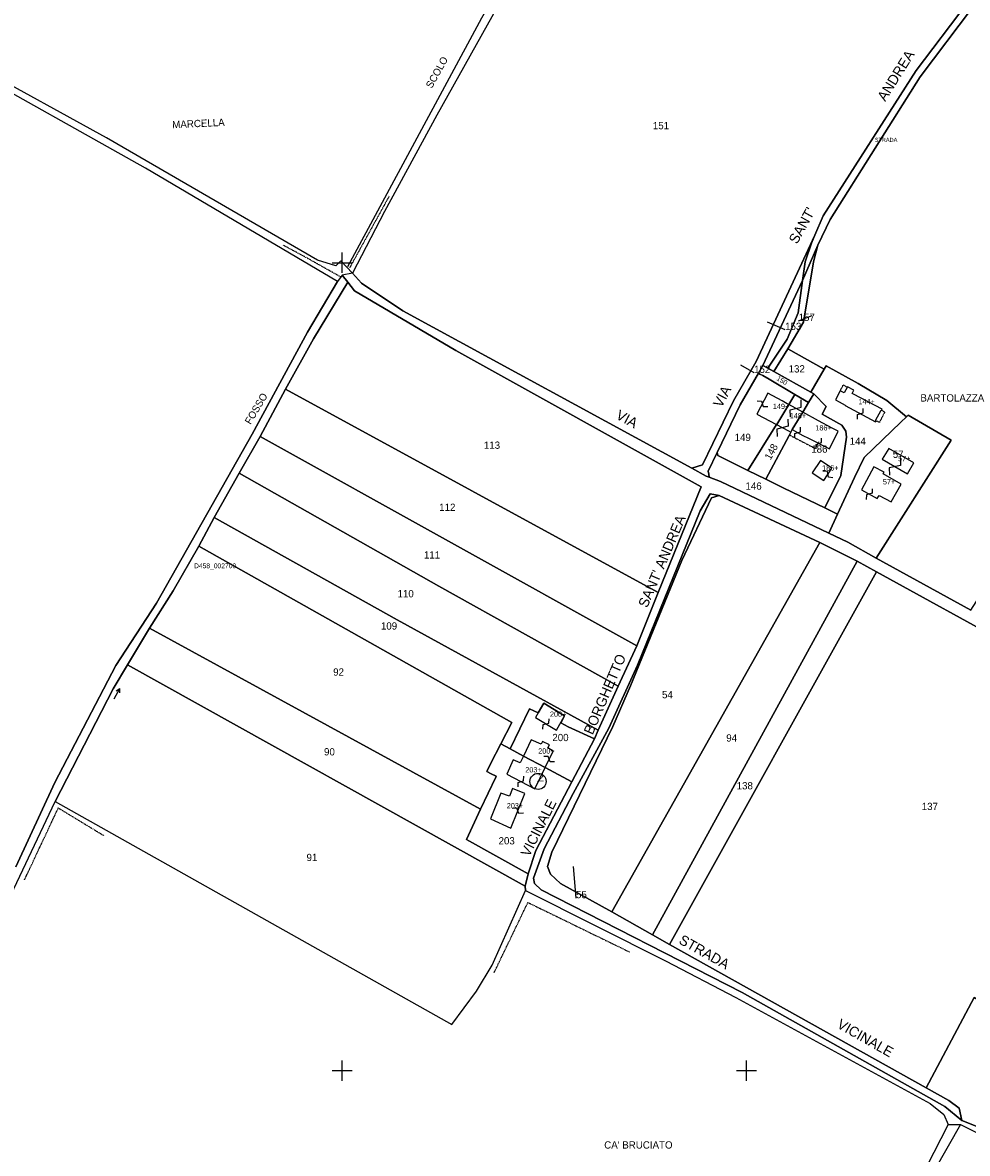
# Model space of a CAD drawing. Header units: metres. Extents: x 12172 to 15026, y -20723 to -19447.
# Tile 7 of 11: x 13042 to 13509, y -20441 to -19881. Entities that reach past the tile are written whole.
import ezdxf

# ---------------------------------------------------------------- set-up
doc = ezdxf.new("R2010")
doc.units = ezdxf.units.M
for name, pattern in [('CONTINUA', [0]), ('FRECCETTA', [1, -1]), ('TRATTEGGIATA5', [0.3, 0.15, -0.15]), ('TRATTO-PUNTO', [0.4, 0.15, -0.125, 0, -0.125])]:
    doc.linetypes.add(name, pattern=pattern)
for name, color, linetype in [('ACQUE', 4, 'CONTINUA'), ('CONFINE', 3, 'CONTINUA'), ('FABBRICATI', 1, 'CONTINUA'), ('FIDUCIALI', 5, 'CONTINUA'), ('LINEEVARIE', 6, 'CONTINUA'), ('PARTICELLE', 7, 'CONTINUA'), ('SIMBOLI', 6, 'CONTINUA'), ('STRADE', 8, 'CONTINUA'), ('TESTI', 3, 'CONTINUA')]:
    doc.layers.add(name, color=color, linetype=linetype)

# ---------------------------------------------------------------- blocks, each defined once
blk = doc.blocks.new('20', base_point=(5, 5))
at = {"layer": 'SIMBOLI'}
blk.add_circle((5, 5), 4, dxfattribs=at)
blk.add_point((5, 5), dxfattribs=at)
blk = doc.blocks.new('3', base_point=(5, 5))
at = {"layer": 'SIMBOLI'}
for p, q in [((5, 0), (5, 10)), ((0, 5), (10, 5))]:
    blk.add_line(p, q, dxfattribs=at)
blk = doc.blocks.new('9', base_point=(5, 5))
at = {"layer": 'SIMBOLI'}
for p, q in [((2, 5), (4, 6)), ((4, 6), (6, 4)), ((6, 4), (8, 5))]:
    blk.add_line(p, q, dxfattribs=at)
blk = doc.blocks.new('6', base_point=(8, 5))
at = {"layer": 'SIMBOLI'}
for p in [(6, 6), (2, 5), (6, 4)]:
    blk.add_line(p, (8, 5), dxfattribs=at)
blk = doc.blocks.new('14', base_point=(5, 5))
at = {"layer": 'SIMBOLI'}
for p, q in [((0, 5), (3, 7)), ((3, 7), (7, 3)), ((7, 3), (10, 5))]:
    blk.add_line(p, q, dxfattribs=at)

msp = doc.modelspace()

# ---------------------------------------------------------------- linework, layer by layer
at = {"layer": 'ACQUE'}
msp.add_lwpolyline([(13030.063, -20325.286), (13057.98, -20266.699), (13057.98, -20266.699), (13086.688, -20210.944), (13093.746, -20199.183), (13104.684, -20181.015), (13116.315, -20162.519), (13129.006, -20140.312), (13136.596, -20126.077), (13148.987, -20104.178), (13159.357, -20086.105), (13172.027, -20062.532), (13185.794, -20037.727), (13202.768, -20009.652), (13200.015, -20006.193), (13197.655, -20009.245), (13182.832, -20034.444), (13155.417, -20084.929), (13108.067, -20168.543), (13088.066, -20199.444), (13057.865, -20257.387), (13038.458, -20299.13)], dxfattribs=at)
at = {"layer": 'CONFINE'}
for points in [[(13277.216, -19872.686), (13246.787, -19926.936), (13220.974, -19974.577), (13205.023, -20005.148), (13200.015, -20006.193), (13197.655, -20009.245), (13102.634, -19953.173), (13009.617, -19900.986)], [(13030.063, -20325.286), (13057.98, -20266.699), (13254.292, -20377.233), (13266.387, -20360.655), (13274.252, -20347.749), (13290.767, -20310.797), (13359.956, -20345.626), (13394.682, -20363.825), (13490.894, -20416.295), (13497.619, -20421.768), (13499.78, -20426.664), (13505.91, -20426.675), (13531.532, -20439.618)]]:
    msp.add_lwpolyline(points, dxfattribs=at)
at = {"layer": 'FABBRICATI'}
for points in [[(13415.015, -20080.065), (13420.926, -20070.225), (13420.185, -20069.823), (13417.626, -20068.436), (13410.638, -20064.648), (13405.168, -20075.005), (13414.95, -20080.168), (13415.015, -20080.065)], [(13448.331, -20064.393), (13446.424, -20063.391), (13444.018, -20067.953), (13445.839, -20068.926), (13448.86, -20070.543), (13448.783, -20070.732), (13463.844, -20078.788), (13464.128, -20078.256), (13463.932, -20078.156), (13464.892, -20076.341), (13465.739, -20074.742), (13466.665, -20072.932), (13466.909, -20073.048), (13467.195, -20072.512), (13452.938, -20065.02), (13452.366, -20064.727), (13453.125, -20063.105), (13449.942, -20061.461), (13448.331, -20064.393)], [(13414.95, -20080.168), (13420.743, -20083.226), (13421.9, -20083.907), (13422.654, -20082.653), (13427.863, -20073.985), (13420.926, -20070.225), (13415.015, -20080.065), (13414.95, -20080.168)], [(13442.357, -20081.841), (13435.722, -20078.245), (13427.863, -20073.985), (13422.654, -20082.653), (13427.972, -20085.548), (13430.626, -20086.882), (13441.051, -20092.123), (13445.324, -20083.327), (13442.357, -20081.841)], [(13470.376, -20092.004), (13467.216, -20097.351), (13479.659, -20104.516), (13482.78, -20099.146), (13470.376, -20092.004)], [(13438.316, -20107.819), (13442.326, -20101.778), (13436.578, -20097.962), (13432.568, -20104.002), (13438.316, -20107.819)], [(13464.61, -20116.688), (13465.603, -20115.307), (13471.678, -20118.405), (13476.615, -20109.676), (13467.621, -20104.495), (13468.065, -20103.679), (13463.061, -20101.121), (13456.998, -20112.448), (13464.61, -20116.688)], [(13299.8, -20218.143), (13296.994, -20222.856), (13295.604, -20225.192), (13306.054, -20231.493), (13309.985, -20224.394), (13299.8, -20218.143)], [(13300.426, -20249.981), (13304.396, -20241.767), (13301.688, -20240.188), (13302.578, -20238.757), (13299.057, -20237.038), (13298.419, -20238.414), (13293.42, -20236.16), (13289.665, -20244.246), (13300.426, -20249.981)], [(13300.426, -20249.981), (13289.665, -20244.246), (13288.118, -20247.577), (13284.652, -20246.161), (13281.465, -20253.295), (13295.353, -20260.478), (13300.426, -20249.981)], [(13283.432, -20279.94), (13290.372, -20262.83), (13284.306, -20260.389), (13282.793, -20264.208), (13278.412, -20262.603), (13273.432, -20275.281), (13283.432, -20279.94)]]:
    msp.add_lwpolyline(points, close=True, dxfattribs=at)
at = {"layer": 'LINEEVARIE'}
for points in [[(13205.023, -20005.148), (13199.353, -19999.057), (13196.806, -20001.525), (13187.848, -19998.773), (13083.389, -19938.222), (12956.19, -19868.089), (12868.432, -19819.944), (12827.05, -19796.871), (12813.939, -19790.79), (12802.319, -19782.763), (12698.854, -19727.765), (12617.443, -19684.03), (12591.244, -19670.045), (12590.694, -19667.118), (12617.825, -19617.768)], [(13345.648, -19735.294), (13325.602, -19773.909), (13304.92, -19814.002), (13296.2, -19830.683), (13268.849, -19878.872), (13202.59, -20002.097)], [(13499.78, -20426.664), (13489.145, -20447.707)], [(13505.91, -20426.675), (13493.12, -20449.268)]]:
    msp.add_lwpolyline(points, dxfattribs=at)
at = {"layer": 'LINEEVARIE', "linetype": 'TRATTO-PUNTO'}
for points in [[(13223.197, -19967.118), (13203.661, -20002.536)], [(13199.314, -20007.1), (13182.41, -19997.589), (13170.867, -19991.383)], [(13042.803, -20305.592), (13059.549, -20269.962), (13082.301, -20283.795)], [(13275.126, -20351.585), (13291.884, -20316.764), (13342.153, -20341.273)]]:
    msp.add_lwpolyline(points, dxfattribs=at)
at = {"layer": 'LINEEVARIE', "linetype": 'TRATTEGGIATA5'}
for points in [[(13446.424, -20063.391), (13447.93, -20060.536), (13449.804, -20061.528)], [(13466.909, -20073.048), (13468.444, -20073.868), (13465.729, -20079.1), (13464.128, -20078.256)], [(13421.062, -20085.174), (13434.174, -20092.034), (13435.833, -20088.749)]]:
    msp.add_lwpolyline(points, dxfattribs=at)
at = {"layer": 'PARTICELLE', "color": 2, "linetype": 'FRECCETTA'}
for p, q in [((13425.788, -20028.836), (13432.563, -20026.161)), ((13419.14, -20033.311), (13410.376, -20029.408)), ((13403.769, -20054.595), (13397.243, -20050.78)), ((13315.672, -20314.647), (13314.478, -20298.871))]:
    msp.add_line(p, q, dxfattribs=at)
at = {"layer": 'PARTICELLE'}
for points in [[(13437.955, -19976.726), (13483.9, -19904.774), (13509.235, -19871.541), (13471.732, -19847.338), (13335.329, -19762.989), (13324.59, -19785.226), (13300.2, -19833.516), (13277.216, -19872.686), (13246.787, -19926.936), (13220.974, -19974.577), (13205.023, -20005.148), (13209.55, -20010.142), (13230.018, -20023.757), (13372.996, -20101.749), (13378.249, -20100.042), (13393.575, -20068.362), (13404.828, -20048.903), (13433.858, -19986.327), (13437.955, -19976.726)], [(13511.084, -20172.079), (13553.219, -20106.207), (13589.839, -20047.656), (13663.272, -19943.508), (13530.559, -19848.831), (13511.884, -19873.599), (13485.974, -19907.932), (13441.376, -19978.548), (13435.384, -19991.241), (13433.228, -19999.574), (13428.303, -20029.46), (13420.396, -20042.619), (13438.455, -20052.734), (13439.414, -20051.093), (13455.232, -20059.768), (13469.457, -20068.301), (13479.122, -20076.361), (13479.958, -20075.562), (13501.267, -20087.848), (13464.24, -20146.254), (13511.084, -20172.079)], [(13381.33, -20104.656), (13381.063, -20103.139), (13385.473, -20094.004), (13396.855, -20070.423), (13405.946, -20054.689), (13408.184, -20050.816), (13427.762, -20008.792), (13428.974, -19999.637), (13432.129, -19990.378), (13433.858, -19986.327), (13404.828, -20048.903), (13393.575, -20068.362), (13378.249, -20100.042), (13372.996, -20101.749), (13380.14, -20105.646), (13381.625, -20106.205), (13381.33, -20104.656)], [(13413.625, -20053.886), (13420.396, -20042.619), (13428.303, -20029.46), (13433.228, -19999.574), (13435.384, -19991.241), (13427.762, -20008.792), (13425.649, -20024.742), (13420.069, -20037.934), (13410.562, -20052.158), (13413.625, -20053.886)], [(13202.768, -20009.652), (13185.794, -20037.727), (13172.027, -20062.532), (13356.321, -20163.295), (13377.542, -20110.977), (13256.251, -20043.384), (13206.147, -20013.897), (13202.768, -20009.652)], [(13408.184, -20050.816), (13410.562, -20052.158), (13420.069, -20037.934), (13425.649, -20024.742), (13427.762, -20008.792), (13408.184, -20050.816)], [(13413.625, -20053.886), (13431.791, -20064.133), (13438.455, -20052.734), (13420.396, -20042.619), (13413.625, -20053.886)], [(13386.578, -20095.852), (13390.466, -20097.74), (13400.609, -20102.813), (13414.95, -20080.168), (13415.015, -20080.065), (13420.926, -20070.225), (13423.899, -20065.277), (13411.311, -20057.737), (13408.051, -20055.915), (13406.699, -20055.138), (13405.946, -20054.689), (13396.855, -20070.423), (13385.473, -20094.004), (13385.873, -20095.503), (13386.578, -20095.852)], [(13408.051, -20055.915), (13411.311, -20057.737), (13423.899, -20065.277), (13430.718, -20069.235), (13433.29, -20064.954), (13431.791, -20064.133), (13413.625, -20053.886), (13410.562, -20052.158), (13408.184, -20050.816), (13405.946, -20054.689), (13406.699, -20055.138), (13408.051, -20055.915)], [(13458.23, -20096.486), (13476.461, -20078.904), (13479.122, -20076.361), (13469.457, -20068.301), (13455.232, -20059.768), (13439.414, -20051.093), (13438.455, -20052.734), (13431.791, -20064.133), (13433.29, -20064.954), (13439.507, -20071.215), (13437.501, -20074.942), (13447.17, -20080.471), (13449.185, -20083.468), (13449.522, -20086.423), (13446.638, -20105.31), (13438.815, -20121.433), (13445.123, -20124.505), (13453.512, -20106.275), (13458.23, -20096.486)], [(13356.321, -20163.295), (13172.027, -20062.532), (13159.357, -20086.105), (13345.711, -20189.682), (13356.321, -20163.295)], [(13400.609, -20102.813), (13409.591, -20107.195), (13421.069, -20085.48), (13421.9, -20083.907), (13422.654, -20082.653), (13427.863, -20073.985), (13430.718, -20069.235), (13423.899, -20065.277), (13420.926, -20070.225), (13415.015, -20080.065), (13414.95, -20080.168), (13400.609, -20102.813)], [(13437.501, -20074.942), (13439.507, -20071.215), (13433.29, -20064.954), (13430.718, -20069.235), (13427.863, -20073.985), (13422.654, -20082.653), (13421.9, -20083.907), (13421.069, -20085.48), (13409.591, -20107.195), (13418.573, -20111.574), (13438.815, -20121.433), (13446.638, -20105.31), (13449.522, -20086.423), (13449.185, -20083.468), (13447.17, -20080.471), (13437.501, -20074.942)], [(13464.24, -20146.254), (13501.267, -20087.848), (13479.958, -20075.562), (13479.122, -20076.361), (13476.461, -20078.904), (13458.23, -20096.486), (13453.512, -20106.275), (13445.123, -20124.505), (13440.798, -20133.905), (13450.241, -20138.414), (13464.24, -20146.254)], [(13345.711, -20189.682), (13159.357, -20086.105), (13148.987, -20104.178), (13247.806, -20160.207), (13336.473, -20209.744), (13345.711, -20189.682)], [(13381.625, -20106.205), (13387.12, -20108.275), (13440.798, -20133.905), (13445.123, -20124.505), (13438.815, -20121.433), (13418.573, -20111.574), (13409.591, -20107.195), (13400.609, -20102.813), (13390.466, -20097.74), (13386.578, -20095.852), (13385.873, -20095.503), (13385.473, -20094.004), (13381.063, -20103.139), (13381.33, -20104.656), (13381.625, -20106.205)], [(13336.473, -20209.744), (13247.806, -20160.207), (13148.987, -20104.178), (13136.596, -20126.077), (13227.179, -20176.762), (13326.649, -20231.367), (13336.473, -20209.744)], [(13506.586, -20424.721), (13505.279, -20418.616), (13500.205, -20414.743), (13488.852, -20408.571), (13361.938, -20337.586), (13353.478, -20332.854), (13333.397, -20321.461), (13307.957, -20307.414), (13303.025, -20302.78), (13301.651, -20299.005), (13303.673, -20291.888), (13333.904, -20229.585), (13342.623, -20209.462), (13368.046, -20147.483), (13382.782, -20116.337), (13386.49, -20115.266), (13382.043, -20114.374), (13377.153, -20122.799), (13346.017, -20199.187), (13331.941, -20230.424), (13314.234, -20262.778), (13300.001, -20290.272), (13294.593, -20304.728), (13295.088, -20307.353), (13298.427, -20310.441), (13397.88, -20361.399), (13498.073, -20417.863), (13506.586, -20424.721)], [(13386.49, -20115.266), (13382.782, -20116.337), (13368.046, -20147.483), (13342.623, -20209.462), (13333.904, -20229.585), (13303.673, -20291.888), (13301.651, -20299.005), (13303.025, -20302.78), (13307.957, -20307.414), (13333.397, -20321.461), (13436.252, -20138.537), (13386.49, -20115.266)], [(13311.855, -20229.744), (13324.75, -20235.722), (13326.649, -20231.367), (13227.179, -20176.762), (13136.596, -20126.077), (13129.006, -20140.312), (13283.92, -20227.647), (13278.453, -20238.272), (13283.12, -20240.759), (13292.635, -20220.835), (13296.994, -20222.856), (13299.8, -20218.143), (13309.985, -20224.394), (13308.108, -20227.784), (13311.855, -20229.744)], [(13436.252, -20138.537), (13333.397, -20321.461), (13353.478, -20332.854), (13454.839, -20147.76), (13436.252, -20138.537)], [(13271.507, -20251.992), (13271.686, -20251.622), (13273.373, -20248.142), (13278.453, -20238.272), (13283.92, -20227.647), (13129.006, -20140.312), (13116.315, -20162.519), (13104.684, -20181.015), (13268.495, -20270.645), (13276.013, -20254.641), (13276.207, -20254.248), (13273.781, -20253.084), (13271.507, -20251.992)], [(13361.938, -20337.586), (13464.322, -20152.982), (13454.839, -20147.76), (13353.478, -20332.854), (13361.938, -20337.586)], [(13361.938, -20337.586), (13488.852, -20408.571), (13512.723, -20363.89), (13520.1, -20368.221), (13599.829, -20227.599), (13464.322, -20152.982), (13361.938, -20337.586)], [(13291.926, -20302.641), (13261.477, -20285.582), (13268.495, -20270.645), (13104.684, -20181.015), (13093.746, -20199.183), (13290.448, -20308.622), (13291.926, -20302.641)], [(13290.767, -20310.797), (13290.448, -20308.622), (13093.746, -20199.183), (13086.688, -20210.944), (13057.98, -20266.699), (13254.292, -20377.233), (13266.387, -20360.655), (13274.252, -20347.749), (13290.767, -20310.797)], [(13308.108, -20227.784), (13309.985, -20224.394), (13299.8, -20218.143), (13296.994, -20222.856), (13292.635, -20220.835), (13283.12, -20240.759), (13289.665, -20244.246), (13300.426, -20249.981), (13313.599, -20257.001), (13324.75, -20235.722), (13311.855, -20229.744), (13308.108, -20227.784)], [(13276.207, -20254.248), (13276.013, -20254.641), (13268.495, -20270.645), (13261.477, -20285.582), (13291.926, -20302.641), (13295.747, -20290.975), (13313.599, -20257.001), (13300.426, -20249.981), (13289.665, -20244.246), (13283.12, -20240.759), (13278.453, -20238.272), (13273.373, -20248.142), (13271.686, -20251.622), (13271.507, -20251.992), (13273.781, -20253.084), (13276.207, -20254.248)], [(13530.82, -20435.911), (13558.978, -20391.04), (13541.593, -20380.836), (13520.1, -20368.221), (13512.723, -20363.89), (13488.852, -20408.571), (13500.205, -20414.743), (13505.279, -20418.616), (13506.586, -20424.721), (13521.059, -20430.428), (13530.82, -20435.911)]]:
    msp.add_lwpolyline(points, close=True, dxfattribs=at)
msp.add_lwpolyline([(13038.458, -20299.13), (13057.865, -20257.387), (13088.066, -20199.444), (13108.067, -20168.543), (13155.417, -20084.929), (13182.832, -20034.444), (13197.655, -20009.245), (13197.655, -20009.245), (13102.634, -19953.173), (13009.617, -19900.986)], dxfattribs=at)
at = {"layer": 'STRADE'}
msp.add_lwpolyline([(13435.384, -19991.241), (13441.376, -19978.548), (13485.974, -19907.932), (13511.884, -19873.599), (13509.235, -19871.541), (13483.9, -19904.774), (13437.955, -19976.726), (13433.858, -19986.327), (13432.129, -19990.378), (13428.974, -19999.637), (13427.762, -20008.792), (13435.384, -19991.241)], close=True, dxfattribs=at)
for points in [[(13511.084, -20172.079), (13464.24, -20146.254), (13450.241, -20138.414), (13440.798, -20133.905), (13387.12, -20108.275), (13381.625, -20106.205), (13380.14, -20105.646), (13372.996, -20101.749), (13230.018, -20023.757), (13209.55, -20010.142), (13205.023, -20005.148), (13200.015, -20006.193), (13202.768, -20009.652), (13206.147, -20013.897), (13256.251, -20043.384), (13377.542, -20110.977), (13356.321, -20163.295), (13345.711, -20189.682), (13336.473, -20209.744), (13326.649, -20231.367), (13324.75, -20235.722), (13313.599, -20257.001), (13295.747, -20290.975), (13291.926, -20302.641), (13290.448, -20308.622), (13290.767, -20310.797), (13359.956, -20345.626), (13394.682, -20363.825), (13490.894, -20416.295), (13497.619, -20421.768), (13499.78, -20426.664), (13505.91, -20426.675), (13531.532, -20439.618)], [(13521.059, -20430.428), (13506.586, -20424.721), (13498.073, -20417.863), (13397.88, -20361.399), (13298.427, -20310.441), (13295.088, -20307.353), (13294.593, -20304.728), (13300.001, -20290.272), (13314.234, -20262.778), (13331.941, -20230.424), (13346.017, -20199.187), (13377.153, -20122.799), (13382.043, -20114.374), (13386.49, -20115.266), (13436.252, -20138.537), (13454.839, -20147.76), (13464.322, -20152.982), (13599.829, -20227.599)]]:
    msp.add_lwpolyline(points, dxfattribs=at)

# ---------------------------------------------------------------- block references
at = {"layer": 'FIDUCIALI'}
msp.add_blockref('20', (13296.906, -20256.825), dxfattribs=at)
at = {"layer": 'SIMBOLI'}
for p in [(13200, -20000), (13200, -20400), (13400, -20400)]:
    msp.add_blockref('3', p, dxfattribs=at)
for name, p, rotation in [('9', (13407.903, -20069.826), 332.168), ('14', (13424.395, -20072.105), 58.446), ('14', (13417.847, -20081.697), 239.113), ('9', (13456.314, -20074.76), 61.884), ('9', (13456.314, -20074.76), 61.884), ('9', (13425.313, -20084.101), 61.426), ('9', (13425.313, -20084.101), 61.426), ('9', (13435.839, -20089.503), 63.316), ('14', (13473.438, -20100.933), 236.993), ('9', (13440.321, -20104.798), 146.459), ('9', (13460.763, -20114.546), 240.889), ('6', (13090.029, -20210.742), 60.738), ('9', (13300.829, -20228.342), 58.904), ('9', (13302.411, -20245.874), 154.194), ('9', (13288.409, -20256.886), 62.629), ('9', (13286.902, -20271.385), 157.919)]:
    msp.add_blockref(name, p, dxfattribs=dict(at, rotation=rotation))

# ---------------------------------------------------------------- texts
at = {"layer": 'CONFINE', "color": 7}
msp.add_text('D458_002700', height=2.4, dxfattribs=at).set_placement((13126.703, -20151.266))
at = {"layer": 'FABBRICATI', "color": 7}
for s, p in [('149+', (13413.077, -20072.408)), ('144+', (13455.365, -20070.125)), ('148+', (13421.414, -20077.066)), ('186+', (13434.085, -20083.054)), ('57+', (13475.018, -20098.26)), ('186+', (13437.447, -20102.891)), ('57+', (13467.5, -20109.763)), ('200+', (13302.788, -20224.818)), ('200+', (13296.988, -20243.071)), ('203+', (13290.579, -20252.362)), ('203+', (13281.419, -20270.165))]:
    msp.add_text(s, height=2.6, dxfattribs=at).set_placement(p)
at = {"layer": 'FIDUCIALI'}
msp.add_text('2', height=4, dxfattribs=at).set_placement((13296.906, -20256.825))
at = {"layer": 'PARTICELLE', "color": 7}
for s, p in [('151', (13353.687, -19933.914)), ('157', (13425.788, -20028.836)), ('153', (13419.14, -20033.311)), ('152', (13403.769, -20054.595)), ('132', (13420.865, -20054.356)), ('149', (13394.146, -20088.292)), ('144', (13451.048, -20090.164)), ('113', (13270.088, -20092.137)), ('186', (13432.054, -20094.082)), ('57', (13472.397, -20096.633)), ('146', (13399.515, -20112.382)), ('112', (13247.983, -20122.888)), ('111', (13240.421, -20146.487)), ('110', (13227.371, -20165.663)), ('109', (13219.156, -20181.663)), ('92', (13195.527, -20204.465)), ('54', (13358.219, -20215.662)), ('200', (13303.969, -20236.886)), ('94', (13390.01, -20237.11)), ('90', (13191.009, -20243.955)), ('138', (13395.157, -20260.771)), ('137', (13486.732, -20271.003)), ('203', (13277.357, -20288.024)), ('91', (13182.348, -20296.272)), ('55', (13315.672, -20314.647))]:
    msp.add_text(s, height=3.6, dxfattribs=at).set_placement(p)
for s, height, rotation, p in [('150', 2.4, 328.902, (13414.643, -20057.919)), ('148', 3.6, 61.024, (13411.886, -20097.972))]:
    msp.add_text(s, height=height, rotation=rotation, dxfattribs=at).set_placement(p)
at = {"layer": 'STRADE', "color": 7}
msp.add_text('STRADA', height=2, dxfattribs=at).set_placement((13463.458, -19940.166))
at = {"layer": 'TESTI', "color": 3}
for s, height, rotation, p in [('ANDREA', 5, 57.988, (13468.655, -19920.468)), ('SCOLO', 3.6, 60.853, (13244.299, -19913.963)), ('MARCELLA', 3.6, 2.693, (13115.992, -19933.454)), ("SANT'", 5, 60.967, (13425.021, -19991.114)), ('FOSSO', 3.6, 59.248, (13154.653, -20080.382)), ('VIA', 5, 61.941, (13387.62, -20072.15)), ('VIA', 5, 331.595, (13334.981, -20076.998)), ("SANT' ANDREA", 5, 66.812, (13350.872, -20171.229)), ('BORGHETTO', 5, 66.812, (13323.897, -20234.073)), ('VICINALE', 5, 63.259, (13292.475, -20294.546)), ('STRADA', 5, 330.678, (13366.119, -20336.808)), ('VICINALE', 5, 330.392, (13444.347, -20378.53))]:
    msp.add_text(s, height=height, rotation=rotation, dxfattribs=at).set_placement(p)
for s, p in [('BARTOLAZZA', (13486.08, -20068.741)), ("CA' BRUCIATO", (13329.625, -20438.616))]:
    msp.add_text(s, height=3.6, dxfattribs=at).set_placement(p)

doc.saveas('drawing.dxf')
